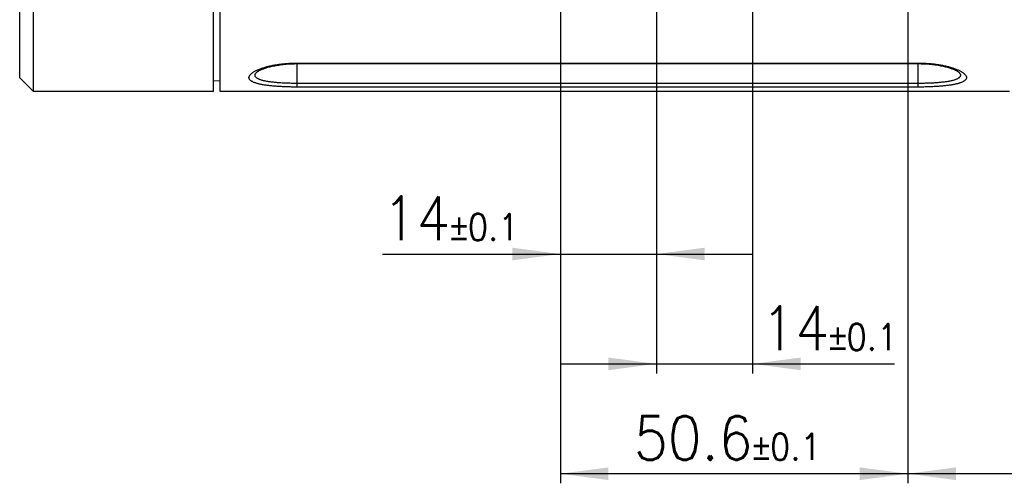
# Model space of a CAD drawing. Header units: inches. Extents: x -388 to 394, y -298 to 253.
# Tile 2 of 31: x -101 to 42, y -298 to -231. Entities that reach past the tile are written whole.
import ezdxf

# ---------------------------------------------------------------- set-up
doc = ezdxf.new("R2010")
doc.units = ezdxf.units.IN
doc.layers.add('1', color=7, linetype='Continuous')
doc.styles.add('CONVERTER_11', font='txt.shx', dxfattribs={"width": 0.9})
doc.dimstyles.new('ME10_DIM_10', dxfattribs={"dimtxt": 6.4, "dimasz": 7, "dimexe": 1.4, "dimexo": 2, "dimgap": 2, "dimtad": 1, "dimdec": 3, "dimdsep": 46, "dimtxsty": 'CONVERTER_11', "dimsah": 1, "dimcen": 0.09, "dimclrd": 2, "dimclre": 2, "dimclrt": 4, "dimadec": 0, "dimazin": 0, "dimtol": 1, "dimtp": 0.1, "dimtm": 0.1, "dimtfac": 0.6, "dimtdec": 1, "dimtix": 1, "dimtmove": 0, "dimatfit": 3, "dimfxl": 1, "dimtolj": 1, "dimtzin": 0, "dimarcsym": 0})
doc.dimstyles.new('ME10_DIM_11', dxfattribs={"dimtxt": 6.4, "dimasz": 7, "dimexe": 1.4, "dimexo": 2, "dimgap": 2, "dimtad": 1, "dimdec": 3, "dimdsep": 46, "dimtxsty": 'CONVERTER_11', "dimsah": 1, "dimcen": 0.09, "dimclrd": 2, "dimclre": 2, "dimclrt": 4, "dimadec": 0, "dimazin": 0, "dimtol": 1, "dimtp": 0.1, "dimtm": 0.1, "dimtfac": 0.6, "dimtdec": 1, "dimtix": 1, "dimtmove": 0, "dimatfit": 3, "dimfxl": 1, "dimtolj": 1, "dimtzin": 0, "dimarcsym": 0})
doc.dimstyles.new('ME10_DIM_12', dxfattribs={"dimtxt": 6.4, "dimasz": 7, "dimexe": 1.4, "dimexo": 2, "dimgap": 2, "dimtad": 1, "dimdec": 3, "dimdsep": 46, "dimtxsty": 'CONVERTER_11', "dimsah": 1, "dimcen": 0.09, "dimclrd": 2, "dimclre": 2, "dimclrt": 4, "dimadec": 0, "dimazin": 0, "dimtol": 1, "dimtp": 0.1, "dimtm": 0.1, "dimtfac": 0.6, "dimtdec": 1, "dimtix": 1, "dimtmove": 0, "dimatfit": 3, "dimfxl": 1, "dimtolj": 1, "dimtzin": 0, "dimarcsym": 0})
doc.dimstyles.new('ME10_DIM_13', dxfattribs={"dimtxt": 6.4, "dimasz": 7, "dimexe": 1.4, "dimexo": 2, "dimgap": 2, "dimtad": 1, "dimdec": 3, "dimdsep": 46, "dimtxsty": 'CONVERTER_11', "dimsah": 1, "dimcen": 0.09, "dimclrd": 2, "dimclre": 2, "dimclrt": 4, "dimadec": 0, "dimazin": 0, "dimtol": 1, "dimtp": 0.1, "dimtm": 0.1, "dimtfac": 0.6, "dimtdec": 1, "dimtix": 1, "dimtmove": 0, "dimatfit": 3, "dimfxl": 1, "dimtolj": 1, "dimtzin": 0, "dimarcsym": 0})

# ---------------------------------------------------------------- blocks, each defined once
blk = doc.blocks.new('*D1')
at = {"layer": '1', "color": 2, "linetype": 'Continuous'}
for p, q in [((-8.58, -188.81), (-8.58, -282.19)), ((5.42, -188.81), (5.42, -282.19)), ((-22.58, -280.79), (-8.58, -280.79)), ((-8.58, -280.79), (5.42, -280.79)), ((5.42, -280.79), (26.1, -280.79))]:
    blk.add_line(p, q, dxfattribs=at)
at = {"layer": '1', "color": 2}
for points in [[(-15.58, -281.71), (-15.58, -279.87), (-8.58, -280.79)], [(12.42, -279.87), (12.42, -281.71), (5.42, -280.79)]]:
    blk.add_solid(points, dxfattribs=at)
at = {"layer": '1', "color": 4, "insert": (6.68, -278.79), "char_height": 6.4, "attachment_point": 7, "rotation": 0.0001, "line_spacing_factor": 0.60024, "style": 'CONVERTER_11'}
blk.add_mtext('\\C4;14\\C4;\\H3.84;{\\Fgdt;`}0.1', dxfattribs=at)
blk = doc.blocks.new('*D2')
at = {"layer": '1', "color": 2, "linetype": 'Continuous'}
for p, q in [((-8.58, -188.81), (-8.58, -266.19)), ((-22.58, -202.81), (-22.58, -266.19)), ((-48.47, -264.79), (-22.58, -264.79)), ((-22.58, -264.79), (-8.58, -264.79)), ((-8.58, -264.79), (5.42, -264.79))]:
    blk.add_line(p, q, dxfattribs=at)
at = {"layer": '1', "color": 2}
for points in [[(-29.58, -265.71), (-29.58, -263.87), (-22.58, -264.79)], [(-1.58, -263.87), (-1.58, -265.71), (-8.58, -264.79)]]:
    blk.add_solid(points, dxfattribs=at)
at = {"layer": '1', "color": 4, "insert": (-48.47, -262.79), "char_height": 6.4, "attachment_point": 7, "rotation": 0.0001, "line_spacing_factor": 0.60024, "style": 'CONVERTER_11'}
blk.add_mtext('\\C4;14\\C4;\\H3.84;{\\Fgdt;`}0.1', dxfattribs=at)
blk = doc.blocks.new('*D3')
at = {"layer": '1', "color": 2, "linetype": 'Continuous'}
for p, q in [((28.02, -188.81), (28.02, -298.19)), ((-22.58, -202.81), (-22.58, -298.19)), ((28.02, -296.79), (-22.58, -296.79))]:
    blk.add_line(p, q, dxfattribs=at)
at = {"layer": '1', "color": 2}
for points in [[(-15.58, -295.87), (-15.58, -297.71), (-22.58, -296.79)], [(21.02, -297.71), (21.02, -295.87), (28.02, -296.79)]]:
    blk.add_solid(points, dxfattribs=at)
at = {"layer": '1', "color": 4, "insert": (-11.87, -294.79), "char_height": 6.4, "attachment_point": 7, "rotation": 0.0001, "line_spacing_factor": 0.60024, "style": 'CONVERTER_11'}
blk.add_mtext('\\C4;50.6\\C4;\\H3.84;{\\Fgdt;`}0.1', dxfattribs=at)
blk = doc.blocks.new('*D4')
at = {"layer": '1', "color": 2, "linetype": 'Continuous'}
for p, q in [((28.02, -188.81), (28.02, -298.19)), ((126.32, -202.81), (126.32, -298.19)), ((126.32, -296.79), (28.02, -296.79))]:
    blk.add_line(p, q, dxfattribs=at)
at = {"layer": '1', "color": 2}
for points in [[(35.02, -295.87), (35.02, -297.71), (28.02, -296.79)], [(119.32, -297.71), (119.32, -295.87), (126.32, -296.79)]]:
    blk.add_solid(points, dxfattribs=at)
at = {"layer": '1', "color": 4, "insert": (62.58, -294.79), "char_height": 6.4, "attachment_point": 7, "rotation": 0.0001, "line_spacing_factor": 0.60024, "style": 'CONVERTER_11'}
blk.add_mtext('\\C4;98.3\\C4;\\H3.84;{\\Fgdt;`}0.1', dxfattribs=at)

msp = doc.modelspace()

# ---------------------------------------------------------------- linework, layer by layer
at = {"color": 7, "linetype": 'Continuous'}
for p, q in [((-99.3112, -241.1371), (-99.3112, -121.1371)), ((-101.3112, -239.1371), (-101.3112, -123.1372)), ((-73.1112, -241.1371), (-73.1112, -197.3367)), ((-72.1312, -241.1371), (-72.1312, -205.0371)), ((-60.8812, -236.973), (29.5188, -236.973)), ((-60.8812, -236.973), (-60.8812, -237.0632)), ((-60.8812, -237.0632), (29.5188, -237.0632)), ((-60.8812, -240.4737), (-60.8812, -237.0674)), ((29.5188, -236.973), (29.5188, -237.0632)), ((29.5188, -240.4737), (29.5188, -237.0674)), ((-101.3112, -239.1371), (-99.3112, -241.1371)), ((-66.7405, -238.2636), (-66.74, -238.2632)), ((35.3776, -238.2633), (35.3781, -238.2637)), ((-72.1312, -239.6371), (-73.1112, -239.5858)), ((29.5188, -239.9428), (-60.8812, -239.9428)), ((29.5188, -240.4737), (-60.8812, -240.4737)), ((-73.1112, -241.1371), (-99.3112, -241.1371)), ((42.814, -241.1371), (-72.1312, -241.1371))]:
    msp.add_line(p, q, dxfattribs=at)
for points in [[(-66.7401, -238.2633), (-66.7332, -238.2575), (-66.7106, -238.2397), (-66.6812, -238.2181), (-66.6451, -238.1932), (-66.6024, -238.1656), (-66.553, -238.1355), (-66.4967, -238.1032), (-66.4338, -238.0691), (-66.3642, -238.0334), (-66.2878, -237.9963), (-66.2048, -237.9581), (-66.1152, -237.9189), (-66.0188, -237.879), (-65.9158, -237.8384), (-65.8061, -237.7974), (-65.6897, -237.7561), (-65.5668, -237.7147), (-65.4372, -237.6734), (-65.301, -237.6321), (-65.1582, -237.5912), (-65.0089, -237.5508), (-64.8532, -237.511), (-64.691, -237.4719), (-64.5225, -237.4337), (-64.3477, -237.3966), (-64.1667, -237.3606), (-63.9797, -237.326), (-63.7866, -237.2929), (-63.5877, -237.2613), (-63.3831, -237.2316), (-63.1728, -237.2038), (-62.9572, -237.1781), (-62.7363, -237.1546), (-62.5104, -237.1334), (-62.2796, -237.1148), (-62.0443, -237.0988), (-61.8046, -237.0856), (-61.5608, -237.0753), (-61.3132, -237.0681), (-61.062, -237.0641), (-60.8812, -237.0632)], [(29.5188, -237.0632), (29.6932, -237.064), (29.9445, -237.068), (30.1924, -237.0751), (30.4365, -237.0853), (30.6764, -237.0985), (30.912, -237.1144), (31.1431, -237.133), (31.3692, -237.1541), (31.5904, -237.1776), (31.8063, -237.2033), (32.0168, -237.2311), (32.2217, -237.2608), (32.4208, -237.2923), (32.6141, -237.3254), (32.8013, -237.36), (32.9825, -237.396), (33.1575, -237.4331), (33.3262, -237.4713), (33.4886, -237.5104), (33.6445, -237.5503), (33.7939, -237.5907), (33.9369, -237.6317), (34.0732, -237.6729), (34.2029, -237.7143), (34.326, -237.7557), (34.4425, -237.797), (34.5523, -237.838), (34.6554, -237.8786), (34.7519, -237.9186), (34.8417, -237.9578), (34.9248, -237.996), (35.0012, -238.0332), (35.0709, -238.0689), (35.1339, -238.103), (35.1902, -238.1354), (35.2397, -238.1655), (35.2824, -238.1931), (35.3186, -238.218), (35.348, -238.2397), (35.3707, -238.2575), (35.3776, -238.2633)]]:
    msp.add_lwpolyline(points, dxfattribs=at)
for points, knots in [([(-60.8812, -240.4737), (-61.1061, -240.4728), (-61.556, -240.4711), (-62.223, -240.4566), (-62.8821, -240.4335), (-63.5182, -240.4004), (-64.1386, -240.3571), (-64.7209, -240.3036), (-65.2798, -240.2385), (-65.7152, -240.1736), (-66.0495, -240.1136), (-66.2763, -240.0676), (-66.4944, -240.0178), (-66.6953, -239.9657), (-66.8864, -239.9094), (-67.0592, -239.8512), (-67.2212, -239.7885), (-67.364, -239.7241), (-67.4949, -239.6551), (-67.6063, -239.5848), (-67.7046, -239.5094), (-67.7835, -239.433), (-67.8475, -239.3514), (-67.893, -239.2683), (-67.9202, -239.1808), (-67.9299, -239.0915), (-67.92, -239.001), (-67.8921, -238.9081), (-67.8471, -238.8166), (-67.7832, -238.7223), (-67.7047, -238.6302), (-67.6068, -238.5353), (-67.4955, -238.4429), (-67.3648, -238.3484), (-67.222, -238.2567), (-67.0602, -238.1639), (-66.8873, -238.0742), (-66.6214, -237.9491), (-66.265, -237.8037), (-65.7901, -237.6418), (-65.2826, -237.4956), (-64.724, -237.3614), (-64.1408, -237.2461), (-63.5204, -237.1481), (-62.8835, -237.0708), (-62.2241, -237.0149), (-61.5564, -236.9796), (-61.1063, -236.9752), (-60.8812, -236.973)], [0, 0, 0, 0, 0.67470526, 1.34942725, 2.00138338, 2.65332631, 3.26015468, 3.86701663, 4.40751182, 4.94791823, 5.18716851, 5.42641632, 5.64225244, 5.85808791, 6.04896454, 6.23983763, 6.40488469, 6.56993024, 6.70934732, 6.84874911, 6.96450977, 7.08027187, 7.17754926, 7.27462631, 7.36270346, 7.45067691, 7.54216033, 7.6338913, 7.7402834, 7.84673467, 7.97475406, 8.10277976, 8.25545978, 8.40815078, 8.58628762, 8.76442592, 8.96750506, 9.17059349, 9.64577392, 10.12120659, 10.67545142, 11.22961468, 11.84406433, 12.45854631, 13.1134204, 13.76831095, 14.44351383, 15.11863586, 15.11863586, 15.11863586, 15.11863586]), ([(29.5188, -236.973), (29.7438, -236.9752), (30.1939, -236.9796), (30.8615, -237.0149), (31.5209, -237.0708), (32.1578, -237.1481), (32.7782, -237.246), (33.3614, -237.3614), (33.92, -237.4955), (34.4275, -237.6418), (34.9025, -237.8037), (35.2589, -237.9491), (35.5247, -238.0742), (35.6977, -238.1639), (35.8595, -238.2567), (36.0023, -238.3484), (36.133, -238.4429), (36.2442, -238.5353), (36.3422, -238.6302), (36.4207, -238.7223), (36.4846, -238.8166), (36.5296, -238.9081), (36.5575, -239.001), (36.5674, -239.0915), (36.5577, -239.1808), (36.5305, -239.2682), (36.4851, -239.3513), (36.4211, -239.4329), (36.3421, -239.5094), (36.2438, -239.5847), (36.1325, -239.6551), (36.0015, -239.7241), (35.8587, -239.7884), (35.6967, -239.8511), (35.524, -239.9094), (35.3328, -239.9657), (35.1319, -240.0178), (34.9139, -240.0676), (34.687, -240.1136), (34.3527, -240.1736), (33.9174, -240.2385), (33.3585, -240.3036), (32.7762, -240.3571), (32.1558, -240.4004), (31.5197, -240.4335), (30.8606, -240.4566), (30.1935, -240.4711), (29.7437, -240.4728), (29.5188, -240.4737)], [0, 0, 0, 0, 0.67507894, 1.35023871, 2.00512789, 2.6600006, 3.27448968, 3.88894646, 4.44312794, 4.99739093, 5.47281307, 5.94798308, 6.15106753, 6.35414267, 6.53228509, 6.71042611, 6.86312105, 7.01580494, 7.14383379, 7.27185641, 7.37831223, 7.48470885, 7.5764425, 7.66792859, 7.75590104, 7.8439772, 7.94104899, 8.03832099, 8.15408101, 8.2698398, 8.40923791, 8.54865116, 8.71369201, 8.87873446, 9.06961098, 9.26049098, 9.47633205, 9.69217379, 9.93142556, 10.17067979, 10.71106805, 11.25154511, 11.8583997, 12.4652207, 13.11716486, 13.76912221, 14.44388736, 15.11863577, 15.11863577, 15.11863577, 15.11863577]), ([(-60.8812, -239.9428), (-61.1136, -239.9418), (-61.5782, -239.9397), (-62.2645, -239.9225), (-62.9398, -239.8946), (-63.5828, -239.8548), (-64.2037, -239.8023), (-64.6911, -239.7461), (-65.0663, -239.6921), (-65.3214, -239.6498), (-65.5665, -239.603), (-65.7917, -239.5532), (-66.0053, -239.4984), (-66.1967, -239.4409), (-66.3752, -239.3781), (-66.5297, -239.313), (-66.6696, -239.2421), (-66.7848, -239.1694), (-66.8837, -239.0907), (-66.9582, -239.0097), (-67.0122, -238.922), (-67.0434, -238.8318), (-67.0483, -238.7377), (-67.0311, -238.6412), (-66.9902, -238.546), (-66.9251, -238.4484), (-66.8421, -238.353), (-66.7744, -238.2934), (-66.7406, -238.2637)], [0, 0, 0, 0, 0.69697382, 1.39396128, 2.05922474, 2.72451767, 3.32652141, 3.92843658, 4.19602936, 4.46362052, 4.70416874, 4.94471464, 5.15521266, 5.36571419, 5.54410172, 5.72247548, 5.8683272, 6.01420414, 6.13042127, 6.24661425, 6.34247299, 6.43767444, 6.52958259, 6.62191811, 6.72958822, 6.83759384, 6.97281776, 7.10782524, 7.10782524, 7.10782524, 7.10782524]), ([(35.3781, -238.2637), (35.4119, -238.2934), (35.4796, -238.353), (35.5627, -238.4484), (35.6278, -238.546), (35.6686, -238.6412), (35.6858, -238.7377), (35.6809, -238.8318), (35.6497, -238.9219), (35.5957, -239.0097), (35.5213, -239.0907), (35.4224, -239.1694), (35.3071, -239.2421), (35.1672, -239.313), (35.0127, -239.3781), (34.8343, -239.4409), (34.6429, -239.4984), (34.4292, -239.5532), (34.2041, -239.603), (33.9589, -239.6498), (33.7038, -239.6921), (33.3286, -239.7461), (32.8412, -239.8023), (32.2203, -239.8548), (31.5773, -239.8946), (30.902, -239.9225), (30.2158, -239.9397), (29.7511, -239.9418), (29.5188, -239.9428)], [0, 0, 0, 0, 0.13500524, 0.27022702, 0.37823302, 0.48590354, 0.57823932, 0.67014765, 0.76534562, 0.86120089, 0.97739215, 1.09360754, 1.23948247, 1.38533219, 1.56370381, 1.7420892, 1.9525969, 2.16310108, 2.40365223, 2.64420569, 2.91179197, 3.17937987, 3.78127527, 4.3832592, 5.04854539, 5.71380211, 6.41082067, 7.1078256, 7.1078256, 7.1078256, 7.1078256])]:
    msp.add_open_spline(points, degree=3, knots=knots, dxfattribs=at)

# ---------------------------------------------------------------- dimensions: what is measured, and where the dimension line sits
at = {"layer": '1'}
for base, p1, p2, dimstyle, picture, middle in [((-22.5812, -264.7871), (-8.5812, -186.8121), (-22.5812, -200.8121), 'ME10_DIM_11', '*D2', (-38.7615, -259.5871)), ((-8.5812, -280.7871), (5.4188, -186.8121), (-8.5812, -186.8121), 'ME10_DIM_10', '*D1', (16.3898, -275.5871)), ((28.0188, -296.7871), (-22.5812, -200.8121), (28.0188, -186.8121), 'ME10_DIM_12', '*D3', (2.7188, -291.5871)), ((126.3188, -296.7871), (28.0188, -186.8121), (126.3188, -200.8121), 'ME10_DIM_13', '*D4', (77.1688, -291.5871))]:
    dim = msp.add_linear_dim(base=base, p1=p1, p2=p2, dimstyle=dimstyle, dxfattribs=at)
    dim.commit()
    dim.dimension.update_dxf_attribs({"geometry": picture, "text_midpoint": middle, "text_rotation": 0.000139})

doc.saveas('drawing.dxf')
